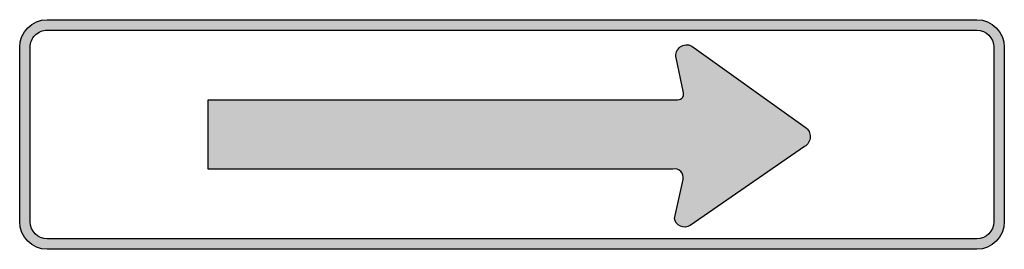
# Model space of a CAD drawing. Header units: inches. Extents: x -0.5 to 0.5, y -0.12 to 0.12.
import ezdxf

# ---------------------------------------------------------------- set-up
doc = ezdxf.new("R2010")
doc.units = ezdxf.units.IN
doc.header["$MEASUREMENT"] = 0

msp = doc.modelspace()

# ---------------------------------------------------------------- hatches: boundary and pattern name
h = msp.add_hatch(color=7)
edge = h.paths.add_edge_path()
edge.add_spline(control_points=[(-0.5, -0.0884), (-0.5, -0.1039), (-0.4875, -0.1163), (-0.4721, -0.1163)], knot_values=[0, 0, 0, 0, 1, 1, 1, 1], degree=3, periodic=0)
edge.add_line((-0.4721, -0.1163), (0.4721, -0.1163))
edge.add_spline(control_points=[(0.4721, -0.1163), (0.4875, -0.1163), (0.5, -0.1039), (0.5, -0.0884)], knot_values=[0, 0, 0, 0, 1, 1, 1, 1], degree=3, periodic=0)
edge.add_line((0.5, -0.0884), (0.5, 0.0884))
edge.add_spline(control_points=[(0.5, 0.0884), (0.5, 0.1039), (0.4875, 0.1163), (0.4721, 0.1163)], knot_values=[0, 0, 0, 0, 1, 1, 1, 1], degree=3, periodic=0)
edge.add_line((0.4721, 0.1163), (-0.4721, 0.1163))
edge.add_spline(control_points=[(-0.4721, 0.1163), (-0.4875, 0.1163), (-0.5, 0.1039), (-0.5, 0.0884)], knot_values=[0, 0, 0, 0, 1, 1, 1, 1], degree=3, periodic=0)
edge.add_line((-0.5, 0.0884), (-0.5, -0.0884))
edge = h.paths.add_edge_path(flags=0)
edge.add_spline(control_points=[(-0.4894, -0.0884), (-0.4894, -0.098), (-0.4817, -0.1058), (-0.4721, -0.1058)], knot_values=[0, 0, 0, 0, 1, 1, 1, 1], degree=3, periodic=0)
edge.add_line((-0.4721, -0.1058), (0.4721, -0.1058))
edge.add_spline(control_points=[(0.4721, -0.1058), (0.4817, -0.1058), (0.4894, -0.098), (0.4894, -0.0884)], knot_values=[0, 0, 0, 0, 1, 1, 1, 1], degree=3, periodic=0)
edge.add_line((0.4894, -0.0884), (0.4894, 0.0884))
edge.add_spline(control_points=[(0.4894, 0.0884), (0.4894, 0.098), (0.4817, 0.1058), (0.4721, 0.1058)], knot_values=[0, 0, 0, 0, 1, 1, 1, 1], degree=3, periodic=0)
edge.add_line((0.4721, 0.1058), (-0.4721, 0.1058))
edge.add_spline(control_points=[(-0.4721, 0.1058), (-0.4767, 0.1058), (-0.4811, 0.1039), (-0.4844, 0.1007), (-0.4876, 0.0974), (-0.4894, 0.093), (-0.4894, 0.0884)], knot_values=[0, 0, 0, 0, 1, 1, 1, 2, 2, 2, 2], degree=3, periodic=0)
edge.add_line((-0.4894, 0.0884), (-0.4894, -0.0884))
h = msp.add_hatch(color=7)
edge = h.paths.add_edge_path()
edge.add_spline(control_points=[(-0.5, 0.0884), (-0.5, 0.1039), (-0.4875, 0.1163), (-0.4721, 0.1163)], knot_values=[0, 0, 0, 0, 1, 1, 1, 1], degree=3, periodic=0)
edge.add_line((-0.4721, 0.1163), (0.4721, 0.1163))
edge.add_spline(control_points=[(0.4721, 0.1163), (0.4875, 0.1163), (0.5, 0.1039), (0.5, 0.0884)], knot_values=[0, 0, 0, 0, 1, 1, 1, 1], degree=3, periodic=0)
edge.add_line((0.5, 0.0884), (0.5, -0.0884))
edge.add_spline(control_points=[(0.5, -0.0884), (0.5, -0.1039), (0.4875, -0.1163), (0.4721, -0.1163)], knot_values=[0, 0, 0, 0, 1, 1, 1, 1], degree=3, periodic=0)
edge.add_line((0.4721, -0.1163), (-0.4721, -0.1163))
edge.add_spline(control_points=[(-0.4721, -0.1163), (-0.4875, -0.1163), (-0.5, -0.1039), (-0.5, -0.0884)], knot_values=[0, 0, 0, 0, 1, 1, 1, 1], degree=3, periodic=0)
edge.add_line((-0.5, -0.0884), (-0.5, 0.0884))
edge = h.paths.add_edge_path(flags=0)
edge.add_spline(control_points=[(-0.4894, 0.0884), (-0.4894, 0.093), (-0.4876, 0.0974), (-0.4844, 0.1007), (-0.4811, 0.1039), (-0.4767, 0.1058), (-0.4721, 0.1058)], knot_values=[0, 0, 0, 0, 1, 1, 1, 2, 2, 2, 2], degree=3, periodic=0)
edge.add_line((-0.4721, 0.1058), (0.4721, 0.1058))
edge.add_spline(control_points=[(0.4721, 0.1058), (0.4817, 0.1058), (0.4894, 0.098), (0.4894, 0.0884)], knot_values=[0, 0, 0, 0, 1, 1, 1, 1], degree=3, periodic=0)
edge.add_line((0.4894, 0.0884), (0.4894, -0.0884))
edge.add_spline(control_points=[(0.4894, -0.0884), (0.4894, -0.098), (0.4817, -0.1058), (0.4721, -0.1058)], knot_values=[0, 0, 0, 0, 1, 1, 1, 1], degree=3, periodic=0)
edge.add_line((0.4721, -0.1058), (-0.4721, -0.1058))
edge.add_spline(control_points=[(-0.4721, -0.1058), (-0.4817, -0.1058), (-0.4894, -0.098), (-0.4894, -0.0884)], knot_values=[0, 0, 0, 0, 1, 1, 1, 1], degree=3, periodic=0)
edge.add_line((-0.4894, -0.0884), (-0.4894, 0.0884))
h = msp.add_hatch(color=7)
edge = h.paths.add_edge_path()
edge.add_line((-0.3087, 0.0352), (0.1682, 0.0352))
edge.add_spline(control_points=[(0.1682, 0.0352), (0.1703, 0.0352), (0.1723, 0.0362), (0.1734, 0.038), (0.1745, 0.0397), (0.1746, 0.042), (0.1738, 0.0438)], knot_values=[0, 0, 0, 0, 1, 1, 1, 2, 2, 2, 2], degree=3, periodic=0)
edge.add_line((0.1738, 0.0438), (0.1666, 0.0778))
edge.add_spline(control_points=[(0.1666, 0.0778), (0.1658, 0.082), (0.1674, 0.0863), (0.1708, 0.0888), (0.1742, 0.0913), (0.1787, 0.0917), (0.1825, 0.0897)], knot_values=[0, 0, 0, 0, 1, 1, 1, 2, 2, 2, 2], degree=3, periodic=0)
edge.add_line((0.1825, 0.0897), (0.2979, 0.0075))
edge.add_spline(control_points=[(0.2979, 0.0075), (0.3012, 0.0052), (0.303, 0.0014), (0.3029, -0.0026), (0.3027, -0.0066), (0.3006, -0.0102), (0.2971, -0.0123)], knot_values=[0, 0, 0, 0, 1, 1, 1, 2, 2, 2, 2], degree=3, periodic=0)
edge.add_line((0.2971, -0.0123), (0.1809, -0.0921))
edge.add_spline(control_points=[(0.1809, -0.0921), (0.178, -0.0941), (0.1742, -0.0944), (0.171, -0.093), (0.1677, -0.0915), (0.1655, -0.0885), (0.1651, -0.085)], knot_values=[0, 0, 0, 0, 1, 1, 1, 2, 2, 2, 2], degree=3, periodic=0)
edge.add_line((0.1651, -0.085), (0.1738, -0.0455))
edge.add_spline(control_points=[(0.1738, -0.0455), (0.1744, -0.0426), (0.1735, -0.0396), (0.1714, -0.0375), (0.1693, -0.0354), (0.1663, -0.0345), (0.1635, -0.0352)], knot_values=[0, 0, 0, 0, 1, 1, 1, 2, 2, 2, 2], degree=3, periodic=0)
edge.add_line((0.1635, -0.0352), (-0.3087, -0.0352))
edge.add_line((-0.3087, -0.0352), (-0.3087, 0.0352))

# ---------------------------------------------------------------- linework, layer by layer
at = {"color": 7}
for points in [[(-0.4721, 0.1163), (0.4721, 0.1163)], [(-0.4721, 0.1058), (0.4721, 0.1058)], [(-0.5, -0.0884), (-0.5, 0.0884)], [(-0.4894, -0.0884), (-0.4894, 0.0884)], [(0.1825, 0.0897), (0.2979, 0.0075)], [(0.4894, 0.0884), (0.4894, -0.0884)], [(0.5, 0.0884), (0.5, -0.0884)], [(0.1738, 0.0438), (0.1666, 0.0778)], [(-0.3087, 0.0352), (0.1682, 0.0352)], [(0.1635, -0.0352), (-0.3087, -0.0352), (-0.3087, 0.0352)], [(0.2971, -0.0123), (0.1809, -0.0921)], [(0.1651, -0.085), (0.1738, -0.0455)], [(0.4721, -0.1058), (-0.4721, -0.1058)], [(0.4721, -0.1163), (-0.4721, -0.1163)]]:
    msp.add_lwpolyline(points, dxfattribs=at)
for points in [[(-0.5, 0.0884), (-0.5, 0.1039), (-0.4875, 0.1163), (-0.4721, 0.1163)], [(0.4721, 0.1163), (0.4875, 0.1163), (0.5, 0.1039), (0.5, 0.0884)], [(0.4721, 0.1058), (0.4817, 0.1058), (0.4894, 0.098), (0.4894, 0.0884)], [(-0.4721, -0.1163), (-0.4875, -0.1163), (-0.5, -0.1039), (-0.5, -0.0884)], [(-0.4721, -0.1058), (-0.4817, -0.1058), (-0.4894, -0.098), (-0.4894, -0.0884)], [(0.5, -0.0884), (0.5, -0.1039), (0.4875, -0.1163), (0.4721, -0.1163)], [(0.4894, -0.0884), (0.4894, -0.098), (0.4817, -0.1058), (0.4721, -0.1058)]]:
    msp.add_open_spline(points, degree=3, dxfattribs=at)
for points in [[(-0.4894, 0.0884), (-0.4894, 0.093), (-0.4876, 0.0974), (-0.4844, 0.1007), (-0.4811, 0.1039), (-0.4767, 0.1058), (-0.4721, 0.1058)], [(0.1666, 0.0778), (0.1658, 0.082), (0.1674, 0.0863), (0.1708, 0.0888), (0.1742, 0.0913), (0.1787, 0.0917), (0.1825, 0.0897)], [(0.1682, 0.0352), (0.1703, 0.0352), (0.1723, 0.0362), (0.1734, 0.038), (0.1745, 0.0397), (0.1746, 0.042), (0.1738, 0.0438)], [(0.2979, 0.0075), (0.3012, 0.0052), (0.303, 0.0014), (0.3029, -0.0026), (0.3027, -0.0066), (0.3006, -0.0102), (0.2971, -0.0123)], [(0.1738, -0.0455), (0.1744, -0.0426), (0.1735, -0.0396), (0.1714, -0.0375), (0.1693, -0.0354), (0.1663, -0.0345), (0.1635, -0.0352)], [(0.1809, -0.0921), (0.178, -0.0941), (0.1742, -0.0944), (0.171, -0.093), (0.1677, -0.0915), (0.1655, -0.0885), (0.1651, -0.085)]]:
    msp.add_open_spline(points, degree=3, knots=[0, 0, 0, 0, 1, 1, 1, 2, 2, 2, 2], dxfattribs=at)

doc.saveas('drawing.dxf')
